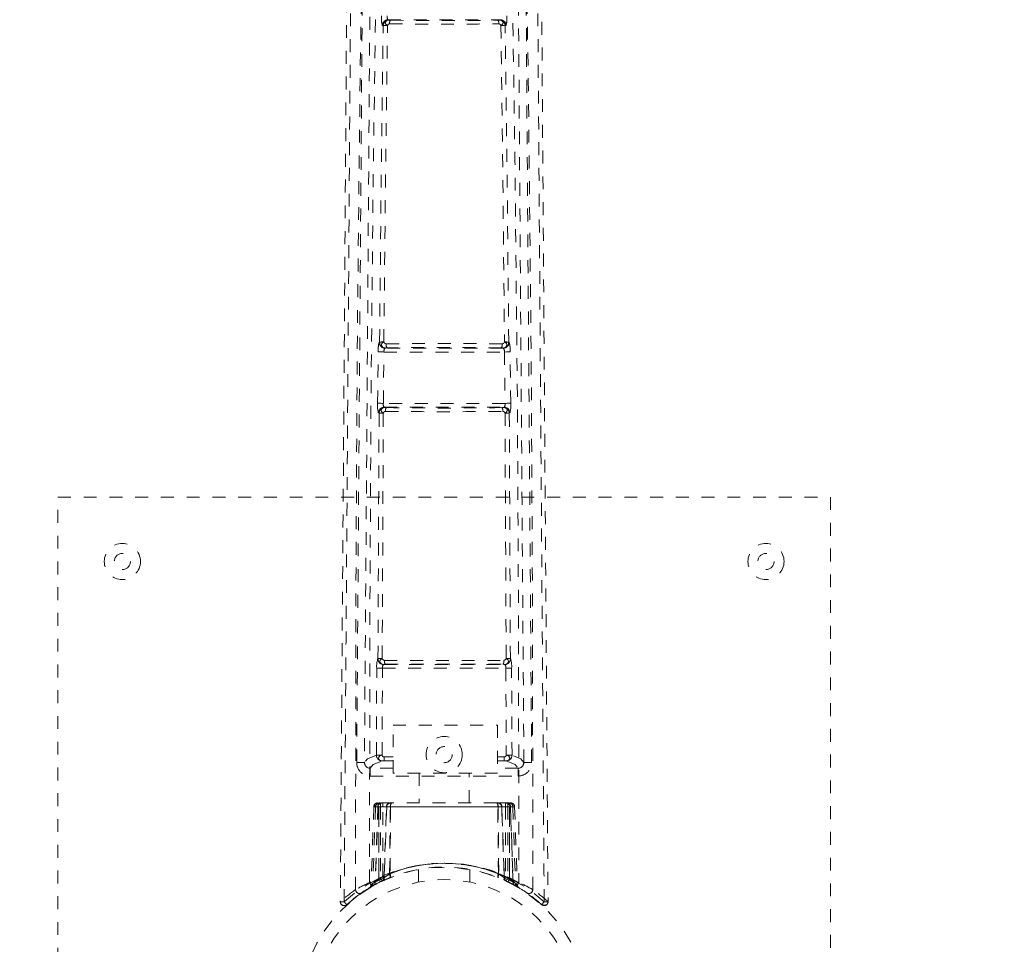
# Model space of a CAD drawing. Header units: inches. Extents: x -63 to 74, y -90 to 54.
# Tile 3 of 10: x 28.95 to 36.59, y 31.8 to 38.98. Entities that reach past the tile are written whole.
import ezdxf

# ---------------------------------------------------------------- set-up
doc = ezdxf.new("R2010")
doc.units = ezdxf.units.IN
doc.header["$MEASUREMENT"] = 0
doc.linetypes.add('SLD-Dashed', pattern=[0.075, 0.05, -0.025])
doc.linetypes.add('SLD-Solid', pattern=[0])

msp = doc.modelspace()

# ---------------------------------------------------------------- linework, layer by layer
at = {"color": 7, "linetype": 'SLD-Dashed', "lineweight": 0}
for p, q in [((31.7621, 38.9391), (31.7684, 38.9361)), ((31.8131, 38.9801), (31.8068, 38.9831)), ((31.8068, 38.9831), (32.6786, 38.9831)), ((31.8184, 38.9512), (31.8185, 38.9512)), ((32.667, 38.9512), (32.6669, 38.9512)), ((32.6786, 38.9831), (32.6722, 38.9801)), ((32.7169, 38.9361), (32.7233, 38.9391)), ((31.7302, 36.4035), (31.7311, 36.4314)), ((31.7411, 36.4794), (31.7389, 36.4784)), ((31.7836, 36.4329), (31.7858, 36.4339)), ((32.7018, 36.4329), (31.7836, 36.4329)), ((32.6996, 36.4339), (32.7018, 36.4329)), ((32.7465, 36.4784), (32.7443, 36.4794)), ((32.7552, 36.4035), (32.7542, 36.4314)), ((31.7255, 36.0047), (31.7302, 36.4035)), ((31.7702, 36.0042), (31.775, 36.4029)), ((31.775, 36.4029), (32.7104, 36.4029)), ((32.7104, 36.4029), (32.7152, 36.0042)), ((32.7599, 36.0047), (32.7552, 36.4035)), ((32.7152, 36.0042), (31.7702, 36.0042)), ((31.7817, 35.972), (31.777, 35.9742)), ((31.777, 35.9742), (32.7084, 35.9742)), ((32.7084, 35.9742), (32.7037, 35.972)), ((31.7283, 34.0224), (31.737, 35.9276)), ((31.7323, 35.9298), (31.737, 35.9276)), ((31.7612, 34.0232), (31.77, 35.9288)), ((31.7866, 35.9423), (31.7867, 35.9423)), ((32.6988, 35.9423), (32.6987, 35.9423)), ((32.7154, 35.9288), (32.7242, 34.0232)), ((32.7484, 35.9276), (32.7531, 35.9298)), ((32.757, 34.0224), (32.7484, 35.9276)), ((29.2427, 35.2766), (35.2427, 35.2766)), ((29.2427, 27.2766), (29.2427, 35.2766)), ((35.2427, 35.2766), (35.2427, 27.2766)), ((31.7283, 34.0224), (31.7273, 34.0219)), ((31.7713, 33.9767), (31.7724, 33.9772)), ((31.7713, 33.9767), (32.714, 33.9767)), ((32.713, 33.9772), (32.714, 33.9767)), ((32.7581, 34.0219), (32.757, 34.0224)), ((31.7157, 33.2732), (31.7187, 33.9471)), ((31.7604, 33.273), (31.7635, 33.9469)), ((31.7635, 33.9469), (32.7219, 33.9469)), ((32.7219, 33.9469), (32.7249, 33.273)), ((32.7697, 33.2732), (32.7666, 33.9471)), ((31.8457, 33.5061), (32.6577, 33.5061)), ((31.8457, 33.1341), (31.8457, 33.5061)), ((32.6577, 33.5061), (32.6577, 33.1341)), ((32.7697, 33.2732), (32.7249, 33.273)), ((31.6237, 33.22), (31.6237, 33.2183)), ((31.6237, 33.2183), (31.6241, 33.2086)), ((31.7758, 33.2585), (31.7758, 33.2285)), ((31.7758, 33.2585), (31.8457, 33.2585)), ((31.7758, 33.2285), (31.8457, 33.2285)), ((32.6577, 33.2585), (32.7096, 33.2585)), ((32.6577, 33.2285), (32.7096, 33.2285)), ((32.7096, 33.2585), (32.7096, 33.2285)), ((32.8613, 33.2086), (32.8616, 33.2183)), ((32.8616, 33.2183), (32.8617, 33.22)), ((31.6683, 33.1707), (31.6683, 33.1106)), ((31.8457, 33.1707), (31.6683, 33.1707)), ((32.6577, 33.1341), (31.8457, 33.1341)), ((32.0477, 33.1341), (32.0477, 32.9016)), ((32.4377, 32.9016), (32.4377, 33.1341)), ((32.817, 33.1707), (32.6577, 33.1707)), ((32.817, 33.1106), (32.817, 33.1707)), ((31.6683, 33.1106), (32.817, 33.1106)), ((31.7489, 32.9016), (31.7394, 32.9016)), ((31.7489, 32.8997), (31.7488, 32.8726)), ((31.812, 32.9016), (31.7577, 32.9016)), ((31.8329, 32.9016), (31.8258, 32.9016)), ((32.6519, 32.9016), (31.8335, 32.9016)), ((32.6596, 32.9016), (32.6525, 32.9016)), ((32.7277, 32.9016), (32.6734, 32.9016)), ((32.746, 32.9016), (32.7365, 32.9016)), ((32.7575, 32.9015), (32.7575, 32.9015)), ((32.7625, 32.9009), (32.7587, 32.9016)), ((31.696, 32.8726), (31.6748, 32.2667)), ((31.7094, 32.8726), (31.6886, 32.2748)), ((31.7094, 32.8726), (31.696, 32.8726)), ((31.7278, 32.8726), (31.7073, 32.2856)), ((31.7302, 32.8762), (31.7077, 32.2822)), ((31.7946, 32.8726), (31.7278, 32.8726)), ((31.7348, 32.8726), (31.7345, 32.3152)), ((31.7354, 32.8726), (32.75, 32.8726)), ((31.7363, 32.3161), (31.7354, 32.8726)), ((31.7486, 32.8726), (31.7481, 32.3218)), ((32.737, 32.8726), (31.7488, 32.8726)), ((31.7667, 32.3304), (31.767, 32.8726)), ((31.7671, 32.8726), (32.718, 32.8726)), ((31.7755, 32.3209), (31.7946, 32.8726)), ((31.796, 32.8726), (31.7769, 32.3215)), ((31.7946, 32.8726), (31.796, 32.8726)), ((31.8184, 32.3488), (31.8237, 32.8726)), ((31.8262, 32.8726), (31.8217, 32.3508)), ((31.8262, 32.8726), (31.8237, 32.8726)), ((32.6592, 32.8726), (31.8262, 32.8726)), ((32.6637, 32.3508), (32.6592, 32.8726)), ((32.6617, 32.8726), (32.6592, 32.8726)), ((32.6617, 32.8726), (32.6668, 32.3489)), ((32.7085, 32.3215), (32.6894, 32.8726)), ((32.6894, 32.8726), (32.6907, 32.8726)), ((32.6907, 32.8726), (32.7099, 32.3209)), ((32.7576, 32.8726), (32.6907, 32.8726)), ((32.7182, 32.8726), (32.718, 32.8726)), ((32.7182, 32.8726), (32.7187, 32.3304)), ((32.737, 32.8726), (32.7373, 32.3218)), ((32.75, 32.8726), (32.749, 32.3161)), ((32.7509, 32.3152), (32.7506, 32.8726)), ((32.7776, 32.2822), (32.7571, 32.8762)), ((32.7576, 32.8726), (32.7781, 32.2856)), ((32.776, 32.8726), (32.7968, 32.2748)), ((32.7894, 32.8726), (32.776, 32.8726)), ((32.7894, 32.8726), (32.8105, 32.2667)), ((32.0427, 32.3841), (32.0427, 32.2874)), ((32.4427, 32.2874), (32.4427, 32.3841)), ((31.6921, 32.2605), (31.7586, 32.2948)), ((31.7073, 32.2856), (31.7755, 32.3209)), ((31.7471, 32.2893), (31.7345, 32.3152)), ((31.749, 32.2902), (31.7363, 32.3161)), ((31.7586, 32.2948), (31.7599, 32.2955)), ((31.7627, 32.2968), (31.7604, 32.2957)), ((31.7769, 32.3215), (31.7755, 32.3209)), ((31.7786, 32.3041), (31.7799, 32.3047)), ((31.8184, 32.3488), (31.8217, 32.3508)), ((31.8206, 32.3221), (31.8255, 32.324)), ((32.6599, 32.324), (32.6645, 32.3222)), ((32.6637, 32.3508), (32.6668, 32.3489)), ((32.7054, 32.3047), (32.7068, 32.3041)), ((32.7099, 32.3209), (32.7085, 32.3215)), ((32.7099, 32.3209), (32.7781, 32.2856)), ((32.7373, 32.3218), (32.725, 32.2957)), ((32.7255, 32.2955), (32.7268, 32.2948)), ((32.7268, 32.2948), (32.7933, 32.2605)), ((32.749, 32.3161), (32.7364, 32.2902)), ((32.7509, 32.3152), (32.7383, 32.2893)), ((31.5966, 32.2003), (31.6991, 32.2634)), ((31.6604, 32.242), (31.6738, 32.25)), ((31.6748, 32.2667), (31.6886, 32.2748)), ((32.7968, 32.2748), (32.8105, 32.2667)), ((32.8057, 32.2545), (32.8192, 32.2466)), ((32.8116, 32.25), (32.825, 32.242)), ((31.4357, 32.1347), (31.4657, 32.1345)), ((31.4859, 32.1123), (31.5871, 32.1933))]:
    msp.add_line(p, q, dxfattribs=at)
at = {"color": 7, "linetype": 'SLD-Dashed', "lineweight": 0, "flags": 128}
for points in [[(31.5546, 32.2286), (31.5559, 34.324), (31.5671, 36.4184), (31.5893, 38.5113), (31.6218, 40.6014), (31.6455, 41.9131), (31.6691, 43.2226), (31.6887, 44.5293), (31.6993, 45.8323), (31.6948, 47.1306)], [(31.6634, 32.2842), (31.6645, 34.1507), (31.674, 36.0165), (31.6927, 37.8814), (31.7207, 39.7444), (31.7481, 41.233), (31.7772, 42.7193), (31.8027, 44.2024), (31.8175, 45.6815), (31.812, 47.1549)], [(32.6734, 47.1549), (32.6679, 45.6815), (32.6827, 44.2024), (32.7082, 42.7193), (32.7372, 41.233), (32.7647, 39.7444), (32.7927, 37.8814), (32.8114, 36.0165), (32.8209, 34.1507), (32.822, 32.2842)], [(32.9308, 32.2286), (32.9295, 34.324), (32.9183, 36.4184), (32.8961, 38.5113), (32.8636, 40.6014), (32.8399, 41.9131), (32.8163, 43.2226), (32.7967, 44.5293), (32.7861, 45.8323), (32.7906, 47.1306)], [(31.536, 46.6316), (31.538, 45.9373), (31.5388, 45.2095), (31.5386, 44.4483), (31.5373, 43.6537), (31.535, 42.8698), (31.5324, 42.2002), (31.5295, 41.5674), (31.526, 40.8939), (31.5219, 40.1797), (31.5207, 39.9843), (31.5195, 39.7861), (31.5182, 39.5851), (31.5169, 39.3824), (31.5162, 39.2666), (31.5146, 39.0212), (31.5128, 38.752), (31.5098, 38.3207), (31.5065, 37.8396), (31.5028, 37.3089), (31.4986, 36.7285), (31.4958, 36.3382), (31.4929, 35.9283), (31.49, 35.5228), (31.4872, 35.1409), (31.4845, 34.7734), (31.4801, 34.1533), (31.476, 33.5794), (31.4722, 33.0516), (31.4688, 32.57), (31.4657, 32.1345)], [(32.9493, 46.6316), (32.9472, 45.782), (32.9466, 44.8925), (32.9475, 43.9633), (32.9499, 42.9975), (32.9529, 42.2069), (32.9558, 41.5761), (32.9593, 40.9022), (32.9635, 40.1852), (32.9646, 39.9887), (32.9659, 39.7892), (32.9671, 39.5867), (32.9685, 39.3824), (32.9692, 39.2643), (32.9709, 39.0152), (32.9727, 38.7432), (32.9756, 38.3093), (32.979, 37.8276), (32.9827, 37.298), (32.9868, 36.7205), (32.9896, 36.333), (32.9925, 35.9266), (32.9957, 35.4795), (32.9989, 35.0362), (33.0019, 34.6205), (33.0055, 34.1304), (33.0086, 33.6853), (33.0115, 33.2852), (33.014, 32.93), (33.0162, 32.6198), (33.0181, 32.3546), (33.0197, 32.1344)], [(31.6323, 46.5165), (31.6334, 45.2886), (31.6315, 44.0578), (31.6273, 42.8138), (31.6212, 41.5534), (31.614, 40.3393), (31.6059, 39.1253), (31.6047, 38.9526), (31.6035, 38.775), (31.6022, 38.5927), (31.6009, 38.4056), (31.5995, 38.2138), (31.5986, 38.0877), (31.5971, 37.8728), (31.5953, 37.6305), (31.5933, 37.3608), (31.591, 37.0415), (31.5885, 36.6906), (31.5857, 36.3084), (31.583, 35.951), (31.5807, 35.6323), (31.5788, 35.3698), (31.5771, 35.141), (31.5757, 34.946), (31.5751, 34.8557), (31.5741, 34.7214), (31.5731, 34.5883), (31.5722, 34.4565), (31.5712, 34.326), (31.5672, 33.7586), (31.5633, 33.2164)], [(32.922, 33.2164), (32.9176, 33.8444), (32.9128, 34.5063), (32.9109, 34.7755), (32.9094, 34.9826), (32.908, 35.1743), (32.9064, 35.3969), (32.9045, 35.6558), (32.9024, 35.9468), (32.9, 36.2699), (32.8974, 36.6193), (32.8951, 36.945), (32.8929, 37.2447), (32.8909, 37.5185), (32.8868, 38.0891), (32.8821, 38.7457), (32.8776, 39.4022), (32.8735, 40.0213), (32.8692, 40.7018), (32.8626, 41.8525), (32.8573, 43.0172), (32.8535, 44.1987), (32.852, 45.3608), (32.8531, 46.5165)], [(31.6918, 46.4046), (31.6883, 43.1082), (31.6705, 39.8112), (31.6472, 36.5138), (31.6233, 33.2161)], [(32.862, 33.2161), (32.8382, 36.5138), (32.8149, 39.8112), (32.7971, 43.1082), (32.7935, 46.4046)], [(31.5063, 46.1411), (31.5056, 43.0088), (31.487, 39.3844), (31.4617, 35.7598), (31.4357, 32.1347)], [(32.9791, 46.1665), (32.9798, 43.0088), (32.9984, 39.3845), (33.0237, 35.7597), (33.0497, 32.1347)], [(31.7411, 36.4794), (31.7529, 37.7081), (31.7684, 38.9361)], [(31.7742, 36.4809), (31.7864, 37.7099), (31.8023, 38.9381)], [(31.8131, 38.9801), (31.8035, 38.9788), (31.7952, 38.9754), (31.789, 38.9701), (31.7856, 38.9634), (31.7854, 38.9562), (31.7884, 38.9492), (31.7942, 38.9429), (31.8022, 38.9381)], [(32.6831, 38.9381), (32.6912, 38.9429), (32.697, 38.9492), (32.7, 38.9562), (32.6998, 38.9634), (32.6964, 38.9701), (32.6902, 38.9754), (32.6819, 38.9788), (32.6722, 38.9801)], [(32.6831, 38.9381), (32.699, 37.7099), (32.7112, 36.4809)], [(32.7443, 36.4794), (32.7324, 37.7081), (32.7169, 38.9361)], [(31.7742, 36.4808), (31.7656, 36.4755), (31.7594, 36.4686), (31.7562, 36.4607), (31.7564, 36.4526), (31.7601, 36.4451), (31.7667, 36.4392), (31.7756, 36.4353), (31.7858, 36.4339)], [(32.6996, 36.4339), (32.7098, 36.4353), (32.7187, 36.4392), (32.7253, 36.4451), (32.729, 36.4526), (32.7292, 36.4607), (32.7259, 36.4686), (32.7198, 36.4755), (32.7112, 36.4808)], [(31.7302, 36.4035), (31.7318, 36.4035), (31.7349, 36.4034), (31.7393, 36.4034), (31.7449, 36.4033), (31.7515, 36.4032), (31.7588, 36.4031), (31.7668, 36.403), (31.775, 36.4029)], [(32.7104, 36.4029), (32.726, 36.4031), (32.7405, 36.4033), (32.7508, 36.4034), (32.7552, 36.4035)], [(31.7255, 36.0047), (31.7271, 36.0047), (31.7301, 36.0046), (31.7345, 36.0046), (31.7401, 36.0045), (31.7467, 36.0044), (31.7541, 36.0044), (31.762, 36.0043), (31.7702, 36.0042)], [(31.7817, 35.972), (31.7719, 35.9707), (31.7635, 35.9672), (31.7572, 35.9618), (31.7536, 35.955), (31.7533, 35.9476), (31.7562, 35.9403), (31.7619, 35.9338), (31.77, 35.9288)], [(32.7154, 35.9288), (32.7235, 35.9338), (32.7292, 35.9403), (32.7321, 35.9476), (32.7317, 35.955), (32.7282, 35.9618), (32.7219, 35.9672), (32.7134, 35.9707), (32.7037, 35.972)], [(32.7152, 36.0042), (32.7234, 36.0043), (32.7313, 36.0044), (32.7387, 36.0044), (32.7453, 36.0045), (32.7509, 36.0046), (32.7553, 36.0046), (32.7583, 36.0047), (32.7599, 36.0047)], [(31.7611, 34.0233), (31.7527, 34.0182), (31.7466, 34.0114), (31.7435, 34.0036), (31.7437, 33.9957), (31.7472, 33.9884), (31.7537, 33.9826), (31.7623, 33.9787), (31.7724, 33.9772)], [(31.7788, 34.0087), (32.0088, 34.0088), (32.2427, 34.0088), (32.4766, 34.0088), (32.7066, 34.0087)], [(31.7859, 33.978), (31.8974, 33.978), (32.01, 33.978), (32.1231, 33.978), (32.2363, 33.978), (32.3637, 33.978), (32.4906, 33.978), (32.5991, 33.978), (32.6995, 33.978)], [(32.713, 33.9772), (32.723, 33.9787), (32.7317, 33.9825), (32.7382, 33.9884), (32.7417, 33.9957), (32.7419, 34.0036), (32.7387, 34.0113), (32.7327, 34.0181), (32.7242, 34.0233)], [(31.7187, 33.9471), (31.7204, 33.9471), (31.7235, 33.9471), (31.7279, 33.9471), (31.7335, 33.947), (31.7401, 33.947), (31.7474, 33.947), (31.7553, 33.9469), (31.7635, 33.9469)], [(32.7219, 33.9469), (32.7301, 33.9469), (32.738, 33.947), (32.7453, 33.947), (32.7519, 33.947), (32.7575, 33.9471), (32.7619, 33.9471), (32.765, 33.9471), (32.7666, 33.9471)], [(31.7157, 33.2731), (31.6465, 33.2447), (31.6257, 33.219)], [(31.7157, 33.2732), (31.7174, 33.2732), (31.7205, 33.2732), (31.7249, 33.2731), (31.7305, 33.2731), (31.737, 33.2731), (31.7444, 33.2731), (31.7523, 33.273), (31.7604, 33.273)], [(31.7604, 33.273), (31.7494, 33.27), (31.7402, 33.2645), (31.7341, 33.2571), (31.7321, 33.2487), (31.7341, 33.2407), (31.7402, 33.2341), (31.7494, 33.2296), (31.7604, 33.228)], [(32.7249, 33.228), (32.7359, 33.2296), (32.7452, 33.2341), (32.7512, 33.2407), (32.7533, 33.2488), (32.7513, 33.2571), (32.7452, 33.2645), (32.7359, 33.27), (32.7249, 33.273)], [(32.862, 33.2161), (32.8389, 33.2447), (32.7697, 33.2731)], [(31.6683, 33.1707), (31.6913, 33.1994), (31.7604, 33.228)], [(32.7249, 33.228), (32.794, 33.1994), (32.817, 33.1707)], [(31.8237, 32.8726), (31.8239, 32.8783), (31.8245, 32.8838), (31.8254, 32.8888), (31.8265, 32.8931), (31.8279, 32.8967), (31.8294, 32.8994), (31.8311, 32.901), (31.8329, 32.9016)], [(32.6525, 32.9016), (32.6543, 32.901), (32.6559, 32.8994), (32.6575, 32.8967), (32.6589, 32.8931), (32.66, 32.8888), (32.6609, 32.8838), (32.6614, 32.8783), (32.6617, 32.8726)], [(31.696, 32.8726), (31.6988, 32.8726), (31.7072, 32.8726), (31.72, 32.8726), (31.7352, 32.8726)], [(31.7486, 32.8726), (31.7341, 32.8726), (31.7216, 32.8726), (31.7129, 32.8726), (31.7094, 32.8726)], [(31.7294, 32.8804), (31.7286, 32.8785), (31.7277, 32.8726)], [(31.7278, 32.8726), (31.7281, 32.8726), (31.7299, 32.8726), (31.7334, 32.8726), (31.7382, 32.8726), (31.7443, 32.8726), (31.7513, 32.8726), (31.7591, 32.8726), (31.767, 32.8726)], [(31.8237, 32.8726), (31.8134, 32.8726), (31.8049, 32.8726), (31.7989, 32.8726), (31.796, 32.8726)], [(32.6894, 32.8726), (32.6865, 32.8726), (32.6805, 32.8726), (32.672, 32.8726), (32.6617, 32.8726)], [(32.7182, 32.8726), (32.7262, 32.8726), (32.734, 32.8726), (32.741, 32.8726), (32.7471, 32.8726), (32.752, 32.8726), (32.7554, 32.8726), (32.7573, 32.8726), (32.7576, 32.8726)], [(32.776, 32.8726), (32.7725, 32.8726), (32.7639, 32.8726), (32.7515, 32.8726), (32.7369, 32.8726)], [(32.7502, 32.8726), (32.7654, 32.8726), (32.7782, 32.8726), (32.7866, 32.8726), (32.7894, 32.8726)], [(32.0048, 32.3779), (32.0266, 32.3832), (32.0286, 32.3834)], [(31.7308, 32.2812), (31.7391, 32.286), (31.7461, 32.2914)], [(31.8206, 32.3221), (31.8217, 32.323), (31.8225, 32.3249), (31.8228, 32.3275), (31.8227, 32.3308), (31.8222, 32.3347), (31.8213, 32.3391), (31.82, 32.3439), (31.8184, 32.3488)], [(32.6645, 32.3222), (32.6634, 32.3231), (32.6627, 32.325), (32.6623, 32.3276), (32.6624, 32.3309), (32.663, 32.3348), (32.6639, 32.3392), (32.6652, 32.344), (32.6668, 32.3489)], [(32.7393, 32.2914), (32.7463, 32.286), (32.7546, 32.2812)], [(32.7887, 32.263), (32.7949, 32.2623), (32.8005, 32.2663), (32.8049, 32.2719)], [(33.0013, 32.1149), (33.0083, 32.111), (33.0163, 32.1086), (33.0246, 32.108), (33.0325, 32.1094), (33.0393, 32.1129), (33.0446, 32.1181), (33.048, 32.1248), (33.0493, 32.1323)], [(33.0497, 32.1347), (33.0491, 32.1352), (33.0474, 32.1349), (33.0409, 32.1345), (33.0312, 32.1347), (33.0255, 32.1348), (33.0197, 32.1345)]]:
    msp.add_lwpolyline(points, dxfattribs=at)
at = {"color": 7, "linetype": 'SLD-Dashed', "lineweight": 0}
for centre, radius in [((29.7427, 34.7766), 0.1405), ((34.7427, 34.7766), 0.1405), ((29.7427, 34.7766), 0.0625), ((34.7427, 34.7766), 0.0625), ((32.2427, 33.2766), 0.1405), ((32.2427, 33.2766), 0.0625), ((32.2427, 31.2766), 1.125), ((32.2427, 31.2766), 1.03)]:
    msp.add_circle(centre, radius, dxfattribs=at)
at = {"color": 7, "linetype": 'SLD-Solid', "lineweight": 15}
for radius, start, end in [(29.75, 0, 180), (29.6319, 0.22838, 179.77162), (29.6319, 0.22838, 179.77162)]:
    msp.add_arc((44.2427, 23.7766), radius, start, end, dxfattribs=at)
at = {"color": 7, "linetype": 'SLD-Dashed', "lineweight": 0}
for centre, radius, start, end in [((31.9514, 38.9924), 0.1967, 173.72037, 195.73978), ((31.8353, 39.0046), 0.0358, 166.3321, 216.97006), ((32.534, 38.9924), 0.1967, 344.25959, 6.28025), ((31.8072, 38.9379), 0.0451, 90.51094, 178.56423), ((31.8136, 38.9349), 0.0451, 90.53576, 178.54016), ((31.795, 38.7752), 0.1631, 87.43776, 99.35979), ((31.8206, 38.9319), 0.0194, 96.59348, 161.47114), ((31.824, 39.0458), 0.0666, 260.60854, 271.2175), ((31.857, 38.9565), 0.0389, 144.19953, 187.73533), ((32.2427, 74.223), 35.2743, 269.31094, 270.68906), ((32.2427, 72.3846), 33.408, 269.28434, 270.71566), ((32.6616, 39.0424), 0.0632, 268.50326, 279.67031), ((32.6284, 38.9565), 0.0389, 352.25997, 35.80121), ((32.6652, 38.9325), 0.0188, 17.25747, 84.66601), ((32.6718, 38.9349), 0.0451, 1.45946, 89.465), ((32.6782, 38.9379), 0.0451, 1.43513, 89.4897), ((32.6904, 38.7752), 0.1631, 80.64021, 92.56224), ((31.842, 36.4373), 0.111, 158.26114, 183.04526), ((31.784, 36.478), 0.0451, 179.51729, 269.47516), ((31.7672, 36.2525), 0.2285, 88.2472, 96.57026), ((31.7862, 36.4791), 0.0451, 179.51624, 269.46479), ((31.7939, 36.4866), 0.0205, 196.41458, 264.62357), ((31.8127, 36.4083), 0.0382, 139.80733, 188.0294), ((31.7976, 36.366), 0.069, 88.48154, 99.84502), ((31.8335, 36.4595), 0.0421, 170.90121, 215.8204), ((32.2427, 2.2543), 34.2148, 89.24528, 90.75476), ((32.2427, 2.8602), 33.5777, 89.24359, 90.75641), ((32.6519, 36.4595), 0.0421, 324.17676, 9.10163), ((32.6875, 36.3623), 0.0727, 80.44437, 91.22907), ((32.6909, 36.4873), 0.0213, 276.68443, 342.27427), ((32.6992, 36.4791), 0.0451, 270.53553, 0.48193), ((32.7014, 36.478), 0.0451, 270.52545, 0.48059), ((32.6726, 36.4083), 0.0382, 351.96826, 40.195), ((32.7182, 36.2524), 0.2285, 83.43048, 91.75223), ((32.6434, 36.4373), 0.111, 356.95376, 21.73769), ((31.924, 35.985), 0.1995, 174.32747, 196.05862), ((31.7774, 35.9291), 0.0451, 90.50871, 179.11904), ((31.7821, 35.9269), 0.0451, 90.52876, 179.11476), ((31.806, 35.9965), 0.0366, 167.95484, 217.56376), ((31.7927, 36.0369), 0.0658, 260.36099, 271.23138), ((31.8244, 35.9478), 0.0382, 142.42046, 188.29272), ((32.2427, 69.3848), 33.4168, 269.23086, 270.76914), ((32.6929, 36.0336), 0.0625, 268.47978, 279.92864), ((32.661, 35.9478), 0.0382, 351.70491, 37.57754), ((32.7033, 35.9269), 0.0451, 0.88373, 89.47275), ((32.6793, 35.9965), 0.0366, 322.44859, 12.0328), ((32.708, 35.9291), 0.0451, 0.88011, 89.49063), ((32.5614, 35.985), 0.1995, 343.94074, 5.67317), ((31.7635, 35.6691), 0.2599, 88.56938, 95.86141), ((31.789, 35.9224), 0.0201, 96.84666, 161.24986), ((32.2427, 70.9268), 34.9875, 269.25317, 270.74681), ((32.6969, 35.923), 0.0194, 17.43483, 84.46865), ((32.7219, 35.6693), 0.2597, 84.13447, 91.4325), ((31.9068, 33.9635), 0.1887, 161.99169, 184.99666), ((31.7724, 34.0218), 0.0451, 179.93033, 268.6409), ((31.7555, 33.6455), 0.3778, 89.15123, 94.12689), ((31.7735, 34.0223), 0.0451, 179.92974, 268.63897), ((31.7805, 34.0288), 0.0202, 195.85165, 264.98742), ((31.8, 33.9532), 0.037, 140.5917, 189.85787), ((31.783, 33.9122), 0.0658, 87.48661, 99.26627), ((31.8186, 34.0019), 0.0404, 170.22837, 216.17467), ((32.6667, 34.0019), 0.0405, 323.84488, 9.76759), ((32.702, 33.9059), 0.0721, 81.25381, 91.98264), ((32.7039, 34.0299), 0.0214, 277.22814, 341.98332), ((32.7119, 34.0223), 0.0451, 271.36155, 0.06974), ((32.713, 34.0218), 0.0451, 271.35907, 0.06967), ((32.6811, 33.9521), 0.0412, 352.7476, 36.80283), ((32.7301, 33.6556), 0.3678, 85.80491, 90.91698), ((32.5786, 33.9635), 0.1887, 355.00202, 18.00963), ((31.7608, 33.2731), 0.0451, 179.89145, 269.57472), ((31.7771, 33.2753), 0.0168, 187.76195, 265.45061), ((32.7086, 33.2749), 0.0164, 273.53161, 353.25582), ((32.7246, 33.2731), 0.0451, 270.42579, 0.06249), ((31.6129, 38.1277), 4.9116, 269.42161, 270.12153), ((31.6684, 33.2156), 0.105, 179.58639, 269.98826), ((31.667, 33.2132), 0.0425, 186.08268, 271.75804), ((31.7732, 33.0744), 0.1542, 89.04062, 94.73918), ((32.7115, 33.0544), 0.1742, 85.58818, 90.63201), ((32.817, 33.2156), 0.105, 270.01116, 0.4142), ((32.8183, 33.2132), 0.0425, 268.24058, 353.9188), ((32.8725, 38.1278), 4.9117, 269.87849, 270.57838), ((31.726, 32.8716), 0.03, 90.0064, 178.00452), ((31.7783, 32.8037), 0.1049, 114.00808, 139.13038), ((31.7394, 32.8716), 0.03, 113.89078, 178.01986), ((31.7399, 32.8698), 0.0317, 89.32258, 119.9564), ((31.7577, 32.8716), 0.03, 90.06381, 178.06828), ((31.7637, 32.8624), 0.0394, 84.23117, 144.81179), ((31.7623, 32.9823), 0.0835, 255.49487, 260.90662), ((32.2468, 32.8795), 0.4798, 177.36992, 180.82845), ((31.8245, 32.8717), 0.0299, 90.18857, 178.2047), ((31.8258, 32.8717), 0.0299, 90.18759, 178.20341), ((31.8609, 32.8792), 0.0354, 140.76775, 190.72339), ((32.6245, 32.8792), 0.0354, 349.27523, 39.22926), ((32.6595, 32.8717), 0.0299, 1.7953, 89.8137), ((32.6609, 32.8717), 0.0299, 1.7953, 89.8137), ((32.7137, 32.8539), 0.0478, 22.99768, 85.26754), ((31.0438, 32.8764), 1.6743, 359.87146, 0.86228), ((32.7277, 32.8716), 0.03, 1.93044, 89.93747), ((32.7236, 32.977), 0.0782, 279.4739, 285.02594), ((32.1375, 32.8792), 0.5995, 359.37291, 1.96225), ((32.7455, 32.8701), 0.0314, 57.52212, 90.70677), ((32.7151, 33.0895), 0.1928, 280.37543, 282.71613), ((32.746, 32.8716), 0.03, 1.98345, 66.496), ((32.7594, 32.8716), 0.03, 1.99319, 89.99588), ((32.7583, 32.8711), 0.0305, 2.35285, 69.5906), ((32.2427, 31.2767), 1.1573, 47.82594, 132.172), ((32.2427, 31.2445), 1.1902, 60.87549, 119.12451), ((32.2427, 31.2777), 1.1553, 64.00674, 115.99326), ((32.2427, 31.2778), 1.1552, 64.64877, 115.35085), ((32.2427, 31.2774), 1.1556, 65.6758, 114.32473), ((32.2427, 31.3133), 1.1197, 67.91547, 112.08457), ((32.2427, 31.2766), 1.1275, 60.46634, 119.53366), ((32.2267, 31.0459), 1.3603, 114.46121, 119.60754), ((31.7045, 32.2967), 0.043, 197.02271, 245.80204), ((32.2387, 31.6349), 0.8468, 126.54146, 131.74617), ((32.2159, 31.6673), 0.8044, 125.55614, 130.95713), ((32.2433, 31.2754), 1.1288, 114.31048, 119.22998), ((31.679, 32.285), 0.0278, 298.02973, 1.58038), ((31.6775, 32.2865), 0.0299, 299.26173, 358.2024), ((32.2282, 31.657), 0.8163, 124.42219, 129.64495), ((31.797, 32.3336), 0.0503, 193.55306, 226.98355), ((31.7458, 32.3217), 0.0297, 295.53386, 358.52281), ((31.7472, 32.3223), 0.0297, 295.45831, 358.52667), ((31.8607, 32.3625), 0.0993, 198.85049, 215.57452), ((32.2042, 31.7167), 0.7405, 121.39456, 125.24025), ((31.7921, 32.333), 0.0345, 344.84915, 31.05291), ((32.6932, 32.333), 0.0345, 148.94573, 195.14729), ((32.2826, 31.7187), 0.7381, 54.75387, 58.62714), ((32.6347, 32.3576), 0.0883, 323.23057, 342.06462), ((32.2435, 31.2781), 1.1258, 60.76331, 65.69623), ((32.7382, 32.3223), 0.0297, 181.47425, 244.5444), ((32.7396, 32.3217), 0.0297, 181.48145, 244.46551), ((32.257, 31.6568), 0.8167, 50.35577, 55.57753), ((32.268, 31.6655), 0.8068, 49.05068, 54.43504), ((32.2491, 31.6379), 0.843, 48.24148, 53.46978), ((32.8013, 32.2827), 0.0234, 171.72204, 234.90035), ((32.8079, 32.2865), 0.0299, 181.80269, 240.73318), ((32.7809, 32.2967), 0.043, 294.19079, 342.98319), ((32.2584, 31.0454), 1.361, 60.39382, 65.53781), ((32.2328, 31.2476), 1.1926, 124.65681, 131.94099), ((32.2333, 31.2888), 1.1121, 124.61921, 132.05534), ((31.5847, 32.2288), 0.03, 180.3211, 304.04974), ((32.2429, 31.2762), 1.1279, 119.53434, 124.66024), ((31.6449, 32.2677), 0.03, 301.10095, 358.0168), ((31.6586, 32.2758), 0.0299, 300.31975, 358.09344), ((32.2434, 31.2753), 1.1289, 118.6691, 120.30283), ((31.6605, 32.2625), 0.0187, 320.87333, 23.07002), ((32.2914, 31.3615), 1.0296, 59.64893, 62.70258), ((32.4734, 31.6767), 0.6656, 59.33377, 61.68225), ((32.8267, 32.2758), 0.0299, 181.90656, 239.68025), ((32.2426, 31.2765), 1.1276, 55.33914, 60.46628), ((32.8405, 32.2677), 0.03, 181.98526, 238.90105), ((32.9007, 32.2288), 0.03, 235.92603, 359.69031), ((32.2518, 31.2883), 1.1126, 47.94184, 55.38), ((32.254, 31.2495), 1.1903, 48.05105, 55.3493), ((31.4657, 32.1345), 0.03, 179.59778, 312.16312), ((31.5748, 32.2131), 0.1344, 215.79048, 228.59567), ((33.0197, 32.1345), 0.03, 227.8363, 0.4038), ((34.1796, 31.0628), 1.5792, 137.26469, 138.35249)]:
    msp.add_arc(centre, radius, start, end, dxfattribs=at)

doc.saveas('drawing.dxf')
